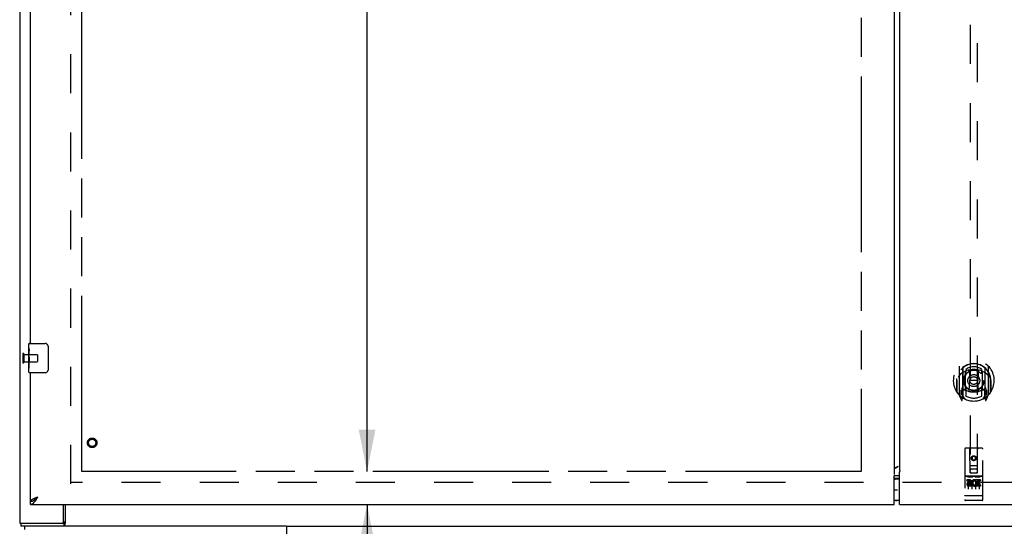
# Model space of a CAD drawing. Header units: inches. Extents: x 0 to 243, y 0 to 157.
# Tile 5 of 16: x 47 to 81, y 55 to 72. Entities that reach past the tile are written whole.
import ezdxf

# ---------------------------------------------------------------- set-up
doc = ezdxf.new("R2010")
doc.units = ezdxf.units.IN
doc.header["$LTSCALE"] = 13.357143
doc.header["$MEASUREMENT"] = 0
doc.linetypes.add('HIDDEN', pattern=[0.2, 0.1, -0.1])
doc.linetypes.add('PHANTOM', pattern=[0.8, 0.45, -0.05, 0.1, -0.05, 0.1, -0.05])
doc.layers.get('0').update_dxf_attribs({"linetype": 'CONTINUOUS'})
for name, color, linetype in [('02___PRT_ALL_AXES', 7, 'CONTINUOUS'), ('AVAILABLE_DOOR_SPACE', 7, 'CONTINUOUS'), ('DEFAULT_2', 8, 'HIDDEN'), ('DIMENSIONS', 7, 'CONTINUOUS'), ('GASKET', 7, 'CONTINUOUS')]:
    doc.layers.add(name, color=color, linetype=linetype)
doc.styles.get("Standard").update_dxf_attribs({"font": 'arial.ttf'})
doc.dimstyles.new('DIMSTYLE_2', dxfattribs={"dimtxt": 1.214286, "dimasz": 1.428571, "dimexe": 0.09, "dimexo": 0.07, "dimgap": 0.0425, "dimtad": 0, "dimtih": 1, "dimtoh": 1, "dimzin": 4, "dimdsep": 46, "dimtxsty": 'Standard', "dimblk": '_FILLED', "dimblk1": '_FILLED', "dimblk2": '_FILLED', "dimcen": 0.09, "dimazin": 1, "dimtfac": 1, "dimtdec": 3, "dimtofl": 0, "dimtmove": 0, "dimatfit": 3, "dimldrblk": '_FILLED', "dimfxl": 1, "dimtolj": 1, "dimtzin": 4, "dimarcsym": 0})

# ---------------------------------------------------------------- blocks, each defined once
blk = doc.blocks.new('_FILLED')
at = {"color": 0, "linetype": 'ByBlock'}
blk.add_solid([(0, 0), (-1, 0.2), (-1, -0.2)], dxfattribs=at)
blk = doc.blocks.new('*D6')
at = {"layer": 'DIMENSIONS', "color": 2, "linetype": 'Continuous'}
for p, q in [((59.319, 112.951), (59.319, 86.041)), ((59.319, 56.701), (59.319, 81.791))]:
    blk.add_line(p, q, dxfattribs=at)
at = {"layer": 'DIMENSIONS', "color": 2, "linetype": 'Continuous', "xscale": 1.4285714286, "yscale": 1.4285714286, "zscale": 1.4285714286}
for p, rotation in [((59.319, 112.951), 90), ((59.319, 56.701), 270)]:
    blk.add_blockref('_FILLED', p, dxfattribs=dict(at, rotation=rotation))
at = {"layer": 'DIMENSIONS', "color": 2, "linetype": 'Continuous', "insert": (59.319, 85.434), "char_height": 1.2143, "width": 4.24323, "attachment_point": 2, "line_spacing_factor": 0.9}
blk.add_mtext('56.25\\Ptyp.', dxfattribs=at)
blk = doc.blocks.new('*D7')
at = {"layer": 'DIMENSIONS', "color": 2, "linetype": 'Continuous'}
for p, q in [((59.319, 56.701), (59.319, 59.559)), ((59.319, 55.576), (59.319, 52.618)), ((59.319, 52.618), (60.498, 52.618))]:
    blk.add_line(p, q, dxfattribs=at)
at = {"layer": 'DIMENSIONS', "color": 2, "linetype": 'Continuous', "xscale": 1.4285714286, "yscale": 1.4285714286, "zscale": 1.4285714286}
for p, rotation in [((59.319, 56.701), 270), ((59.319, 55.576), 90)]:
    blk.add_blockref('_FILLED', p, dxfattribs=dict(at, rotation=rotation))
at = {"layer": 'DIMENSIONS', "color": 2, "linetype": 'Continuous', "insert": (61.105, 53.225), "char_height": 1.2143, "width": 3.29979, "attachment_point": 1, "line_spacing_factor": 0.9}
blk.add_mtext('1.13', dxfattribs=at)

msp = doc.modelspace()

# ---------------------------------------------------------------- linework, layer by layer
at = {"color": 3, "linetype": 'Continuous'}
for p, q in [((47.437, 114.722), (47.437, 54.93)), ((77.343, 113.052), (77.343, 56.601)), ((77.531, 112.917), (77.531, 56.735)), ((47.812, 61.076), (47.812, 84.326)), ((47.812, 55.68), (47.812, 60.076)), ((77.47, 56.858), (77.462, 56.858)), ((77.486, 56.866), (77.465, 56.859)), ((77.531, 56.735), (77.537, 56.735)), ((77.531, 55.576), (77.531, 56.677)), ((77.537, 56.735), (77.541, 56.73)), ((77.343, 55.576), (77.343, 56.467)), ((77.367, 56.562), (77.531, 56.562)), ((47.812, 55.576), (77.343, 55.576)), ((48.058, 55.823), (48.029, 55.812)), ((48.936, 54.993), (48.936, 55.576)), ((77.531, 55.576), (107.062, 55.576)), ((47.437, 54.93), (48.944, 54.93)), ((48.948, 54.932), (48.944, 54.93)), ((56.56, 54.826), (48.96, 54.826)), ((56.56, 54.826), (56.56, 54.486))]:
    msp.add_line(p, q, dxfattribs=at)
at = {"color": 7, "linetype": 'Continuous'}
for p, q in [((47.752, 60.916), (47.752, 61.061)), ((47.767, 61.076), (48.307, 61.076)), ((48.407, 60.976), (48.407, 60.176)), ((47.752, 60.658), (47.752, 60.692)), ((47.752, 60.461), (47.752, 60.492)), ((47.752, 60.091), (47.752, 60.231)), ((48.307, 60.076), (47.767, 60.076)), ((77.343, 56.446), (77.531, 56.446)), ((77.531, 56.462), (77.367, 56.462)), ((47.812, 55.576), (47.812, 55.68)), ((47.915, 55.71), (47.925, 55.716)), ((48.989, 55.576), (48.989, 54.923)), ((77.531, 55.706), (77.343, 55.706)), ((47.489, 54.826), (47.489, 54.93)), ((48.944, 54.93), (48.944, 54.826)), ((48.944, 54.826), (47.489, 54.826)), ((47.603, 54.826), (47.603, 54.722)), ((56.56, 54.826), (98.314, 54.826))]:
    msp.add_line(p, q, dxfattribs=at)
for points in [[(48.4, 61.013), (48.402, 61.007), (48.404, 61.001), (48.405, 60.995), (48.406, 60.989), (48.407, 60.983), (48.407, 60.976)], [(48.407, 60.176), (48.407, 60.17), (48.406, 60.164), (48.405, 60.158), (48.404, 60.152), (48.402, 60.146), (48.4, 60.14)], [(77.367, 56.462), (77.361, 56.462), (77.356, 56.463), (77.35, 56.463), (77.345, 56.463), (77.343, 56.464)], [(47.812, 55.68), (47.822, 55.681), (47.832, 55.682), (47.843, 55.683), (47.853, 55.685), (47.863, 55.688), (47.873, 55.691), (47.884, 55.695), (47.894, 55.7), (47.904, 55.704), (47.915, 55.71)], [(47.925, 55.716), (47.935, 55.722), (47.945, 55.729), (47.956, 55.736), (47.966, 55.744), (47.976, 55.752), (47.986, 55.76), (47.997, 55.768), (48.007, 55.777), (48.017, 55.786), (48.027, 55.795), (48.038, 55.804), (48.048, 55.814), (48.058, 55.823)], [(48.058, 55.823), (48.047, 55.816), (48.036, 55.809), (48.025, 55.802), (48.014, 55.794), (48.004, 55.787), (47.994, 55.78), (47.984, 55.773), (47.975, 55.766), (47.966, 55.759), (47.958, 55.752), (47.95, 55.745), (47.943, 55.737), (47.937, 55.73), (47.931, 55.723), (47.928, 55.718)], [(48.989, 54.923), (48.985, 54.914), (48.982, 54.904), (48.979, 54.893)], [(48.979, 54.893), (48.974, 54.871), (48.971, 54.861), (48.969, 54.853), (48.966, 54.845), (48.962, 54.837), (48.957, 54.831), (48.951, 54.828), (48.944, 54.826)]]:
    msp.add_lwpolyline(points, dxfattribs=at)
at = {"color": 3, "linetype": 'Continuous'}
for points in [[(77.356, 56.811), (77.352, 56.807), (77.349, 56.804), (77.346, 56.8), (77.344, 56.797), (77.343, 56.794), (77.343, 56.79)], [(77.355, 56.81), (77.359, 56.811), (77.377, 56.817), (77.395, 56.824), (77.413, 56.831), (77.431, 56.839), (77.449, 56.848), (77.467, 56.857), (77.486, 56.866)], [(77.465, 56.859), (77.455, 56.855), (77.445, 56.852), (77.436, 56.848), (77.426, 56.845), (77.417, 56.842), (77.409, 56.838), (77.4, 56.835), (77.392, 56.831), (77.385, 56.828), (77.378, 56.824), (77.371, 56.821), (77.366, 56.818), (77.36, 56.814), (77.356, 56.811)], [(77.541, 56.73), (77.542, 56.729), (77.543, 56.728), (77.543, 56.728), (77.544, 56.727), (77.544, 56.726), (77.544, 56.726), (77.544, 56.725), (77.543, 56.725), (77.543, 56.724), (77.543, 56.724), (77.542, 56.723), (77.542, 56.722), (77.541, 56.721), (77.541, 56.72), (77.54, 56.719), (77.539, 56.718), (77.539, 56.716), (77.538, 56.714), (77.537, 56.712), (77.537, 56.71), (77.536, 56.708), (77.535, 56.706), (77.535, 56.703), (77.534, 56.7), (77.534, 56.697), (77.533, 56.695), (77.533, 56.692), (77.532, 56.688), (77.532, 56.685), (77.531, 56.681), (77.531, 56.677)], [(77.331, 56.519), (77.331, 56.518), (77.33, 56.517), (77.33, 56.516), (77.33, 56.516), (77.33, 56.515), (77.33, 56.515), (77.33, 56.514), (77.331, 56.514), (77.331, 56.513), (77.332, 56.512), (77.332, 56.511), (77.333, 56.51), (77.334, 56.508), (77.335, 56.507), (77.335, 56.505), (77.336, 56.502), (77.337, 56.5), (77.338, 56.498), (77.338, 56.495), (77.339, 56.492), (77.34, 56.488), (77.34, 56.485), (77.341, 56.481), (77.342, 56.476), (77.342, 56.472), (77.343, 56.467)], [(77.336, 56.525), (77.335, 56.523), (77.333, 56.521), (77.331, 56.519)], [(77.341, 56.563), (77.345, 56.563), (77.35, 56.562), (77.356, 56.562), (77.361, 56.562), (77.367, 56.562)], [(47.918, 55.768), (47.906, 55.763), (47.895, 55.757), (47.884, 55.752), (47.874, 55.746), (47.864, 55.741), (47.855, 55.735), (47.847, 55.73), (47.84, 55.724), (47.834, 55.719), (47.828, 55.713), (47.823, 55.708), (47.819, 55.702), (47.816, 55.697), (47.814, 55.691), (47.812, 55.686), (47.812, 55.68)], [(47.812, 55.576), (47.822, 55.577), (47.832, 55.579), (47.843, 55.581), (47.853, 55.585), (47.863, 55.59), (47.873, 55.595), (47.884, 55.602), (47.894, 55.609), (47.904, 55.618), (47.915, 55.627), (47.925, 55.638), (47.935, 55.649), (47.945, 55.66), (47.956, 55.673)], [(48.029, 55.812), (48.014, 55.807), (47.999, 55.801), (47.985, 55.796), (47.971, 55.79), (47.957, 55.785), (47.944, 55.779), (47.931, 55.774), (47.918, 55.768)], [(47.956, 55.673), (47.966, 55.686), (47.976, 55.7), (47.986, 55.714), (47.997, 55.729), (48.007, 55.744), (48.017, 55.759), (48.027, 55.775), (48.038, 55.791), (48.048, 55.807), (48.058, 55.823)], [(48.989, 54.986), (48.983, 54.984), (48.977, 54.981), (48.973, 54.976), (48.969, 54.97), (48.966, 54.964), (48.963, 54.958), (48.961, 54.952), (48.958, 54.946), (48.955, 54.94), (48.952, 54.935), (48.948, 54.932)]]:
    msp.add_lwpolyline(points, dxfattribs=at)
at = {"color": 7, "linetype": 'Continuous'}
for centre, radius, start, end in [((47.767, 61.061), 0.015, 90, 180), ((48.307, 60.976), 0.1, 21.1999, 90), ((47.767, 60.091), 0.015, 180, 270), ((48.307, 60.176), 0.1, 270, 338.8001), ((77.441, 56.266), 0.18, 90, 122.8137), ((77.441, 55.886), 0.18, 237.1863, 270)]:
    msp.add_arc(centre, radius, start, end, dxfattribs=at)
at = {"color": 3, "linetype": 'Continuous'}
msp.add_arc((48.874, 54.993), 0.0625, 270, 360, dxfattribs=at)
at = {"layer": '02___PRT_ALL_AXES', "color": 7, "linetype": 'Continuous'}
for p, q in [((47.752, 60.916), (47.752, 61.061)), ((47.752, 60.658), (47.752, 60.915)), ((47.758, 60.859), (47.752, 60.859)), ((47.752, 60.692), (47.759, 60.692)), ((47.752, 60.091), (47.752, 60.655)), ((47.753, 60.629), (47.752, 60.629)), ((47.759, 60.692), (47.759, 60.828)), ((47.752, 60.497), (47.758, 60.497)), ((47.752, 60.461), (47.759, 60.461)), ((47.752, 60.398), (47.759, 60.398)), ((47.759, 60.231), (47.759, 60.461)), ((47.752, 60.231), (47.759, 60.231))]:
    msp.add_line(p, q, dxfattribs=at)
at = {"layer": '02___PRT_ALL_AXES', "color": 8, "linetype": 'HIDDEN'}
for p, q in [((47.584, 60.452), (47.584, 60.7)), ((47.584, 60.7), (48.031, 60.7)), ((47.584, 60.452), (48.031, 60.452)), ((80.355, 56.537), (79.79, 56.537)), ((79.928, 56.415), (79.835, 56.415)), ((79.835, 56.415), (79.835, 56.373)), ((79.928, 56.373), (79.835, 56.373)), ((79.932, 56.329), (79.885, 56.329)), ((79.928, 56.288), (79.899, 56.288)), ((79.992, 56.244), (79.899, 56.244)), ((79.992, 56.244), (79.992, 56.202)), ((80.123, 56.25), (80.14, 56.211)), ((80.148, 56.38), (80.135, 56.361)), ((80.144, 56.405), (80.148, 56.403)), ((80.304, 56.415), (80.148, 56.415)), ((80.148, 56.415), (80.148, 56.403)), ((80.148, 56.38), (80.148, 56.202)), ((80.304, 56.373), (80.19, 56.373)), ((80.19, 56.373), (80.19, 56.329)), ((80.283, 56.329), (80.19, 56.329)), ((80.283, 56.287), (80.19, 56.287)), ((80.19, 56.287), (80.19, 56.244)), ((80.304, 56.244), (80.19, 56.244)), ((80.283, 56.329), (80.283, 56.287)), ((80.304, 56.415), (80.304, 56.373)), ((80.304, 56.244), (80.304, 56.202)), ((79.992, 56.202), (79.899, 56.202)), ((80.304, 56.202), (80.148, 56.202)), ((80.355, 55.709), (79.79, 55.709))]:
    msp.add_line(p, q, dxfattribs=at)
at = {"layer": '02___PRT_ALL_AXES', "color": 7, "linetype": 'Continuous'}
for points in [[(47.752, 60.916), (47.752, 60.912), (47.752, 60.907), (47.753, 60.902), (47.755, 60.889)], [(47.752, 60.658), (47.752, 60.65), (47.752, 60.641), (47.753, 60.631)], [(47.753, 60.631), (47.756, 60.597), (47.757, 60.585), (47.758, 60.573), (47.758, 60.56), (47.759, 60.547), (47.759, 60.534), (47.759, 60.522), (47.758, 60.509), (47.758, 60.496), (47.757, 60.484), (47.756, 60.472)], [(47.755, 60.889), (47.755, 60.881), (47.756, 60.873), (47.757, 60.865)], [(47.757, 60.865), (47.758, 60.856), (47.758, 60.847), (47.759, 60.837), (47.759, 60.828)]]:
    msp.add_lwpolyline(points, dxfattribs=at)
at = {"layer": '02___PRT_ALL_AXES', "color": 8, "linetype": 'HIDDEN'}
for centre, radius in [((49.916, 57.68), 0.124), ((80.072, 57.154), 0.085)]:
    msp.add_circle(centre, radius, dxfattribs=at)
for centre, radius, start, end in [((79.899, 56.266), 0.0644, 102.2995, 270.0775), ((79.899, 56.266), 0.0219, 89.9011, 270), ((79.928, 56.352), 0.0635, 270, 90), ((79.928, 56.351), 0.0219, 280.307, 90), ((80.098, 56.309), 0.107, 64.2636, 293.4027), ((80.098, 56.309), 0.0639, 54.8895, 293.4026)]:
    msp.add_arc(centre, radius, start, end, dxfattribs=at)
at = {"layer": '02___PRT_ALL_AXES', "color": 7, "linetype": 'Continuous'}
msp.add_ellipse((48.015, 60.492), major_axis=(0.263, 0), ratio=0.432808, start_param=-3.141593, end_param=-2.961605, dxfattribs=at)
at = {"layer": 'AVAILABLE_DOOR_SPACE', "color": 4, "linetype": 'PHANTOM'}
for p, q in [((49.562, 56.701), (49.562, 112.951)), ((76.218, 112.951), (76.218, 56.701)), ((76.218, 56.701), (49.562, 56.701))]:
    msp.add_line(p, q, dxfattribs=at)
at = {"layer": 'DEFAULT_2', "color": 8, "linetype": 'HIDDEN'}
for p, q in [((49.187, 56.274), (49.187, 113.378)), ((79.947, 82.656), (79.947, 56.654)), ((80.197, 56.654), (80.197, 82.656)), ((47.541, 60.718), (47.541, 60.434)), ((47.584, 60.718), (47.584, 60.434)), ((48.041, 60.69), (48.041, 60.462)), ((79.572, 60.292), (79.572, 59.324)), ((80.572, 59.324), (80.572, 60.292)), ((79.69, 60.238), (79.69, 59.222)), ((79.697, 60.233), (79.697, 59.23)), ((79.79, 59.49), (79.79, 60.121)), ((79.797, 60.193), (79.797, 60.091)), ((79.909, 60.147), (79.94, 59.808)), ((80.235, 60.147), (80.205, 59.808)), ((80.347, 60.091), (80.347, 60.193)), ((80.355, 60.121), (80.355, 59.49)), ((80.447, 60.233), (80.447, 59.23)), ((80.455, 60.238), (80.455, 59.222)), ((79.49, 59.808), (79.505, 59.808)), ((79.49, 59.808), (79.49, 59.42)), ((79.497, 59.875), (79.497, 59.877)), ((79.497, 59.417), (79.497, 59.875)), ((79.909, 59.464), (79.94, 59.808)), ((80.205, 59.808), (79.94, 59.808)), ((80.235, 59.464), (80.205, 59.808)), ((80.655, 59.808), (80.64, 59.808)), ((80.647, 59.875), (80.647, 59.877)), ((80.647, 59.417), (80.647, 59.875)), ((80.655, 59.808), (80.655, 59.42)), ((79.576, 59.314), (79.647, 59.138)), ((79.69, 59.479), (79.63, 59.479)), ((79.63, 59.479), (79.63, 59.329)), ((79.63, 59.329), (79.69, 59.329)), ((79.667, 59.403), (79.638, 59.357)), ((79.642, 59.349), (79.697, 59.349)), ((79.767, 59.18), (79.697, 59.289)), ((79.7, 59.462), (79.7, 59.255)), ((79.79, 59.48), (79.717, 59.48)), ((79.785, 59.482), (79.72, 59.482)), ((79.797, 59.529), (79.797, 59.277)), ((80.347, 59.277), (80.347, 59.529)), ((80.427, 59.48), (80.355, 59.48)), ((80.425, 59.482), (80.359, 59.482)), ((80.447, 59.289), (80.377, 59.18)), ((80.445, 59.255), (80.445, 59.462)), ((80.447, 59.349), (80.502, 59.349)), ((80.515, 59.479), (80.455, 59.479)), ((80.455, 59.329), (80.515, 59.329)), ((80.506, 59.357), (80.477, 59.403)), ((80.497, 59.138), (80.568, 59.314)), ((80.515, 59.329), (80.515, 59.479)), ((79.668, 59.238), (79.673, 59.235)), ((79.675, 59.141), (79.69, 59.222)), ((80.455, 59.222), (80.469, 59.141)), ((80.475, 59.238), (80.476, 59.238)), ((80.476, 59.238), (80.476, 59.238)), ((80.476, 59.238), (80.476, 59.238)), ((79.76, 57.464), (79.76, 55.739)), ((80.355, 57.494), (79.79, 57.494)), ((79.946, 56.654), (79.942, 57.464)), ((80.199, 56.654), (80.202, 57.464)), ((80.385, 55.739), (80.385, 57.464)), ((80.072, 57.227), (80.01, 57.191)), ((80.01, 57.191), (80.02, 57.185)), ((80.01, 57.191), (80.01, 57.118)), ((80.01, 57.118), (80.02, 57.124)), ((80.01, 57.118), (80.072, 57.082)), ((80.072, 57.215), (80.02, 57.185)), ((80.02, 57.185), (80.02, 57.124)), ((80.02, 57.124), (80.072, 57.094)), ((80.135, 57.191), (80.072, 57.227)), ((80.072, 57.227), (80.072, 57.215)), ((80.125, 57.185), (80.072, 57.215)), ((80.072, 57.094), (80.125, 57.124)), ((80.072, 57.082), (80.135, 57.118)), ((80.072, 57.082), (80.072, 57.094)), ((80.135, 57.191), (80.125, 57.185)), ((80.125, 57.124), (80.125, 57.185)), ((80.135, 57.118), (80.125, 57.124)), ((80.135, 57.118), (80.135, 57.191)), ((79.944, 56.904), (80.2, 56.904)), ((79.946, 56.654), (79.947, 56.654)), ((79.947, 56.654), (80.197, 56.654)), ((80.157, 56.779), (79.987, 56.779)), ((80.197, 56.654), (80.199, 56.654)), ((105.687, 56.326), (49.187, 56.326)), ((79.79, 56.537), (80.355, 56.537)), ((79.861, 56.521), (80.033, 56.521)), ((79.885, 56.406), (79.885, 56.1)), ((80.01, 56.406), (80.01, 56.1)), ((80.111, 56.521), (80.283, 56.521)), ((80.135, 56.406), (80.135, 56.1)), ((80.26, 56.406), (80.26, 56.1)), ((79.778, 55.868), (79.777, 55.868)), ((79.777, 55.868), (79.777, 55.868)), ((79.779, 55.868), (79.778, 55.868)), ((79.78, 55.868), (79.779, 55.868)), ((79.781, 55.868), (79.78, 55.868)), ((79.78, 55.868), (79.78, 55.868)), ((79.782, 55.867), (79.781, 55.868)), ((79.783, 55.867), (79.782, 55.867)), ((79.784, 55.867), (79.783, 55.867)), ((79.785, 55.867), (79.784, 55.867)), ((79.786, 55.867), (79.785, 55.867)), ((79.785, 55.867), (79.785, 55.867)), ((79.787, 55.867), (79.786, 55.867)), ((79.788, 55.867), (79.787, 55.867)), ((79.789, 55.867), (79.788, 55.867)), ((79.79, 55.867), (79.789, 55.867)), ((80.355, 55.867), (79.79, 55.867)), ((80.04, 55.709), (79.855, 55.709)), ((80.29, 55.709), (80.105, 55.709)), ((80.355, 55.867), (80.356, 55.867)), ((80.356, 55.867), (80.357, 55.867)), ((80.357, 55.867), (80.358, 55.867)), ((80.357, 55.867), (80.357, 55.867)), ((80.358, 55.867), (80.359, 55.867)), ((80.359, 55.867), (80.36, 55.867)), ((80.36, 55.867), (80.361, 55.867)), ((80.361, 55.867), (80.362, 55.867)), ((80.362, 55.868), (80.363, 55.868)), ((80.362, 55.867), (80.362, 55.868)), ((80.363, 55.868), (80.364, 55.868)), ((80.364, 55.868), (80.365, 55.868)), ((80.365, 55.868), (80.366, 55.868)), ((80.366, 55.868), (80.367, 55.868)), ((80.366, 55.868), (80.366, 55.868)), ((80.367, 55.868), (80.368, 55.868)), ((80.368, 55.868), (80.369, 55.868))]:
    msp.add_line(p, q, dxfattribs=at)
for points in [[(79.618, 60.023), (79.616, 60.022), (79.615, 60.02), (79.613, 60.019), (79.612, 60.017), (79.61, 60.016), (79.608, 60.014), (79.607, 60.013), (79.605, 60.011), (79.603, 60.009), (79.601, 60.007), (79.599, 60.005), (79.598, 60.003), (79.596, 60.001), (79.594, 59.999), (79.592, 59.997), (79.59, 59.994), (79.588, 59.992), (79.586, 59.989), (79.584, 59.987), (79.581, 59.984), (79.579, 59.981), (79.577, 59.978), (79.575, 59.975), (79.572, 59.972), (79.57, 59.969), (79.567, 59.965), (79.565, 59.962), (79.562, 59.958), (79.56, 59.954), (79.557, 59.95), (79.554, 59.946), (79.552, 59.941), (79.549, 59.937), (79.546, 59.932), (79.543, 59.927), (79.54, 59.921)], [(79.884, 60.165), (79.89, 60.166), (79.895, 60.168), (79.9, 60.169), (79.906, 60.17), (79.911, 60.172), (79.917, 60.173), (79.922, 60.174), (79.928, 60.175), (79.933, 60.177), (79.939, 60.178), (79.944, 60.179), (79.95, 60.18), (79.955, 60.181), (79.961, 60.182), (79.966, 60.182), (79.972, 60.183), (79.977, 60.184), (79.983, 60.185), (79.988, 60.185), (79.994, 60.186), (79.999, 60.187), (80.005, 60.187), (80.011, 60.188), (80.016, 60.188), (80.022, 60.189), (80.027, 60.189), (80.033, 60.189), (80.038, 60.19), (80.044, 60.19), (80.05, 60.19), (80.055, 60.19), (80.061, 60.19), (80.066, 60.19), (80.072, 60.19), (80.078, 60.19), (80.083, 60.19), (80.089, 60.19), (80.094, 60.19), (80.1, 60.19), (80.106, 60.19), (80.111, 60.189), (80.117, 60.189), (80.122, 60.189), (80.128, 60.188), (80.134, 60.188), (80.139, 60.187), (80.145, 60.187), (80.15, 60.186), (80.156, 60.185), (80.161, 60.185), (80.167, 60.184), (80.172, 60.183), (80.178, 60.182), (80.184, 60.182), (80.189, 60.181), (80.195, 60.18), (80.2, 60.179), (80.206, 60.178), (80.211, 60.177), (80.217, 60.175), (80.222, 60.174), (80.227, 60.173), (80.233, 60.172), (80.238, 60.17), (80.244, 60.169), (80.249, 60.168), (80.255, 60.166), (80.26, 60.165)], [(80.605, 59.921), (80.601, 59.927), (80.598, 59.932), (80.595, 59.937), (80.593, 59.941), (80.59, 59.946), (80.587, 59.95), (80.584, 59.954), (80.582, 59.958), (80.579, 59.961), (80.577, 59.965), (80.574, 59.969), (80.572, 59.972), (80.57, 59.975), (80.567, 59.978), (80.565, 59.981), (80.563, 59.984), (80.561, 59.987), (80.558, 59.989), (80.556, 59.992), (80.554, 59.994), (80.552, 59.997), (80.55, 59.999), (80.548, 60.001), (80.547, 60.003), (80.545, 60.005), (80.543, 60.007), (80.541, 60.009), (80.539, 60.011), (80.538, 60.013), (80.536, 60.014), (80.534, 60.016), (80.533, 60.017), (80.531, 60.019), (80.529, 60.02), (80.528, 60.022), (80.526, 60.023)], [(79.855, 56.52), (79.855, 56.52), (79.855, 56.52), (79.855, 56.52), (79.855, 56.52), (79.855, 56.52), (79.855, 56.52), (79.855, 56.52), (79.855, 56.52), (79.855, 56.52), (79.856, 56.52), (79.856, 56.521), (79.856, 56.521), (79.856, 56.521), (79.856, 56.521), (79.856, 56.521), (79.856, 56.521), (79.856, 56.521), (79.856, 56.521), (79.857, 56.521), (79.857, 56.521), (79.857, 56.521), (79.857, 56.521), (79.857, 56.521), (79.857, 56.521), (79.857, 56.521), (79.858, 56.521), (79.858, 56.521), (79.858, 56.521), (79.858, 56.521), (79.858, 56.521), (79.858, 56.521), (79.858, 56.521), (79.859, 56.521), (79.859, 56.521), (79.859, 56.521), (79.859, 56.521), (79.859, 56.521), (79.86, 56.521), (79.86, 56.521), (79.86, 56.521), (79.86, 56.521), (79.86, 56.521), (79.861, 56.521), (79.861, 56.521), (79.861, 56.521)], [(80.033, 56.521), (80.033, 56.521), (80.033, 56.521), (80.034, 56.521), (80.034, 56.521), (80.034, 56.521), (80.034, 56.521), (80.034, 56.521), (80.035, 56.521), (80.035, 56.521), (80.035, 56.521), (80.035, 56.521), (80.035, 56.521), (80.035, 56.521), (80.036, 56.521), (80.036, 56.521), (80.036, 56.521), (80.036, 56.521), (80.036, 56.521), (80.036, 56.521), (80.037, 56.521), (80.037, 56.521), (80.037, 56.521), (80.037, 56.521), (80.037, 56.521), (80.037, 56.521), (80.037, 56.521), (80.038, 56.521), (80.038, 56.521), (80.038, 56.521), (80.038, 56.521), (80.038, 56.521), (80.038, 56.521), (80.038, 56.521), (80.038, 56.521), (80.038, 56.521), (80.039, 56.52), (80.039, 56.52), (80.039, 56.52), (80.039, 56.52), (80.039, 56.52), (80.039, 56.52), (80.039, 56.52), (80.039, 56.52), (80.039, 56.52), (80.039, 56.52), (80.04, 56.52)], [(80.105, 56.52), (80.105, 56.52), (80.105, 56.52), (80.105, 56.52), (80.105, 56.52), (80.105, 56.52), (80.105, 56.52), (80.105, 56.52), (80.105, 56.52), (80.105, 56.52), (80.106, 56.52), (80.106, 56.521), (80.106, 56.521), (80.106, 56.521), (80.106, 56.521), (80.106, 56.521), (80.106, 56.521), (80.106, 56.521), (80.106, 56.521), (80.107, 56.521), (80.107, 56.521), (80.107, 56.521), (80.107, 56.521), (80.107, 56.521), (80.107, 56.521), (80.107, 56.521), (80.108, 56.521), (80.108, 56.521), (80.108, 56.521), (80.108, 56.521), (80.108, 56.521), (80.108, 56.521), (80.108, 56.521), (80.109, 56.521), (80.109, 56.521), (80.109, 56.521), (80.109, 56.521), (80.109, 56.521), (80.11, 56.521), (80.11, 56.521), (80.11, 56.521), (80.11, 56.521), (80.11, 56.521), (80.111, 56.521), (80.111, 56.521), (80.111, 56.521)], [(80.283, 56.521), (80.283, 56.521), (80.283, 56.521), (80.284, 56.521), (80.284, 56.521), (80.284, 56.521), (80.284, 56.521), (80.284, 56.521), (80.285, 56.521), (80.285, 56.521), (80.285, 56.521), (80.285, 56.521), (80.285, 56.521), (80.285, 56.521), (80.286, 56.521), (80.286, 56.521), (80.286, 56.521), (80.286, 56.521), (80.286, 56.521), (80.286, 56.521), (80.287, 56.521), (80.287, 56.521), (80.287, 56.521), (80.287, 56.521), (80.287, 56.521), (80.287, 56.521), (80.287, 56.521), (80.288, 56.521), (80.288, 56.521), (80.288, 56.521), (80.288, 56.521), (80.288, 56.521), (80.288, 56.521), (80.288, 56.521), (80.288, 56.521), (80.289, 56.521), (80.289, 56.52), (80.289, 56.52), (80.289, 56.52), (80.289, 56.52), (80.289, 56.52), (80.289, 56.52), (80.289, 56.52), (80.289, 56.52), (80.289, 56.52), (80.289, 56.52), (80.29, 56.52)], [(79.777, 55.868), (79.776, 55.868), (79.775, 55.868), (79.775, 55.868), (79.775, 55.868), (79.774, 55.868), (79.774, 55.868), (79.774, 55.868), (79.773, 55.868), (79.773, 55.869), (79.773, 55.869), (79.772, 55.869), (79.772, 55.869), (79.772, 55.869), (79.771, 55.869), (79.771, 55.869), (79.771, 55.869), (79.77, 55.869), (79.77, 55.869), (79.77, 55.869), (79.769, 55.869), (79.769, 55.869), (79.769, 55.869), (79.768, 55.869), (79.768, 55.87), (79.768, 55.87), (79.767, 55.87), (79.767, 55.87), (79.767, 55.87), (79.767, 55.87), (79.766, 55.87), (79.766, 55.87), (79.766, 55.87), (79.766, 55.87), (79.765, 55.87), (79.765, 55.87), (79.765, 55.87), (79.765, 55.871), (79.764, 55.871), (79.764, 55.871), (79.764, 55.871), (79.764, 55.871), (79.764, 55.871), (79.763, 55.871), (79.763, 55.871), (79.763, 55.871), (79.763, 55.871), (79.763, 55.871), (79.762, 55.872), (79.762, 55.872), (79.762, 55.872), (79.762, 55.872), (79.762, 55.872), (79.762, 55.872), (79.761, 55.872), (79.761, 55.872), (79.761, 55.872), (79.761, 55.872), (79.761, 55.873), (79.761, 55.873), (79.761, 55.873), (79.761, 55.873), (79.76, 55.873), (79.76, 55.873), (79.76, 55.873), (79.76, 55.873), (79.76, 55.873), (79.76, 55.873), (79.76, 55.874), (79.76, 55.874), (79.76, 55.874), (79.76, 55.874), (79.76, 55.874), (79.76, 55.874), (79.76, 55.874), (79.76, 55.874), (79.76, 55.874), (79.76, 55.874), (79.76, 55.875), (79.76, 55.875)], [(80.369, 55.868), (80.369, 55.868), (80.369, 55.868), (80.37, 55.868), (80.37, 55.868), (80.371, 55.868), (80.371, 55.868), (80.371, 55.869), (80.372, 55.869), (80.372, 55.869), (80.372, 55.869), (80.373, 55.869), (80.373, 55.869), (80.373, 55.869), (80.374, 55.869), (80.374, 55.869), (80.374, 55.869), (80.375, 55.869), (80.375, 55.869), (80.375, 55.869), (80.375, 55.869), (80.376, 55.869), (80.376, 55.87), (80.376, 55.87), (80.377, 55.87), (80.377, 55.87), (80.377, 55.87), (80.377, 55.87), (80.378, 55.87), (80.378, 55.87), (80.378, 55.87), (80.379, 55.87), (80.379, 55.87), (80.379, 55.87), (80.379, 55.87), (80.38, 55.871), (80.38, 55.871), (80.38, 55.871), (80.38, 55.871), (80.38, 55.871), (80.381, 55.871), (80.381, 55.871), (80.381, 55.871), (80.381, 55.871), (80.381, 55.871), (80.382, 55.871), (80.382, 55.872), (80.382, 55.872), (80.382, 55.872), (80.382, 55.872), (80.382, 55.872), (80.383, 55.872), (80.383, 55.872), (80.383, 55.872), (80.383, 55.872), (80.383, 55.872), (80.383, 55.873), (80.383, 55.873), (80.384, 55.873), (80.384, 55.873), (80.384, 55.873), (80.384, 55.873), (80.384, 55.873), (80.384, 55.873), (80.384, 55.873), (80.384, 55.873), (80.384, 55.874), (80.384, 55.874), (80.384, 55.874), (80.384, 55.874), (80.384, 55.874), (80.384, 55.874), (80.384, 55.874), (80.385, 55.874), (80.385, 55.874), (80.385, 55.874), (80.385, 55.875), (80.385, 55.875)]]:
    msp.add_lwpolyline(points, dxfattribs=at)
for centre, radius in [((80.072, 59.81), 0.35), ((80.072, 59.81), 0.335), ((80.072, 59.81), 0.205), ((80.072, 59.81), 0.133), ((49.916, 57.68), 0.164), ((49.916, 57.68), 0.124), ((80.072, 57.154), 0.0845)]:
    msp.add_circle(centre, radius, dxfattribs=at)
for centre, radius, start, end in [((47.562, 60.718), 0.0215, 0, 180), ((48.031, 60.69), 0.01, 0, 90), ((47.562, 60.434), 0.0215, 180, 360), ((48.031, 60.462), 0.01, 270, 360), ((80.072, 59.808), 0.7, 305.5126, 234.4874), ((80.072, 59.805), 0.583, 0.2464, 179.7536), ((80.072, 59.8), 0.58, 7.6622, 172.3378), ((79.587, 60.292), 0.015, 135.0748, 180), ((80.557, 60.292), 0.015, 0, 44.9252), ((80.072, 59.49), 0.7, 49.529, 130.471), ((79.705, 60.238), 0.015, 130.3587, 180), ((79.717, 60.233), 0.02, 129.3378, 179.9984), ((79.805, 60.121), 0.015, 112.9863, 180), ((80.072, 59.8), 0.48, 55.0461, 124.9539), ((79.827, 60.091), 0.03, 180, 311.1261), ((80.072, 59.81), 0.343, 48.8739, 131.1261), ((79.889, 60.146), 0.02, 5.0796, 105.5752), ((80.255, 60.146), 0.02, 74.4248, 174.9204), ((80.317, 60.091), 0.03, 228.8739, 360), ((80.34, 60.121), 0.015, 0, 67.0137), ((80.427, 60.233), 0.02, 0, 50.6594), ((80.44, 60.238), 0.015, 0, 49.6413), ((79.517, 59.875), 0.02, 172.3378, 180), ((80.627, 59.875), 0.02, 0, 7.6622), ((79.517, 59.417), 0.02, 180, 215.2961), ((80.072, 59.81), 0.7, 215.2961, 324.7039), ((79.587, 59.324), 0.015, 180, 224.9252), ((79.642, 59.354), 0.005, 147.3208, 270), ((80.072, 60.12), 0.7, 233.2319, 306.7681), ((79.509, 59.504), 0.188, 327.3208, 360), ((79.717, 59.46), 0.02, 90, 180), ((79.72, 59.462), 0.02, 90, 180), ((79.785, 59.462), 0.02, 66.536, 90), ((79.805, 59.49), 0.015, 180, 247.0137), ((80.072, 60.122), 0.7, 246.536, 293.464), ((79.827, 59.529), 0.03, 48.8739, 180), ((80.072, 59.81), 0.6, 242.7204, 297.2796), ((80.072, 59.81), 0.343, 228.8739, 311.1261), ((79.889, 59.466), 0.02, 254.3869, 354.9204), ((80.255, 59.466), 0.02, 185.0796, 285.6131), ((80.317, 59.529), 0.03, 0, 131.1261), ((80.34, 59.49), 0.015, 292.9863, 360), ((80.359, 59.462), 0.02, 90, 113.464), ((80.425, 59.462), 0.02, 0, 90), ((80.427, 59.46), 0.02, 0, 90), ((80.635, 59.504), 0.188, 180, 212.6792), ((80.502, 59.354), 0.005, 270, 32.6792), ((80.557, 59.324), 0.015, 315.0748, 360), ((80.627, 59.417), 0.02, 324.7039, 360), ((79.661, 59.144), 0.015, 201.8041, 350), ((79.677, 59.254), 0.02, 234.4874, 360), ((79.68, 59.255), 0.02, 234.7457, 360), ((79.717, 59.23), 0.02, 180, 238.5295), ((80.427, 59.23), 0.02, 301.4688, 359.9992), ((80.465, 59.255), 0.02, 180, 305.2543), ((80.467, 59.254), 0.02, 180, 305.5126), ((80.484, 59.144), 0.015, 190, 338.1959), ((79.79, 57.464), 0.03, 90, 180), ((79.912, 57.464), 0.03, 0, 90), ((80.232, 57.464), 0.03, 90, 180), ((80.355, 57.464), 0.03, 0, 90), ((79.987, 56.739), 0.04, 90, 180), ((79.987, 56.694), 0.04, 180, 270), ((80.157, 56.739), 0.04, 0, 90), ((80.157, 56.694), 0.04, 270, 360), ((79.79, 56.567), 0.03, 180, 270), ((80.355, 56.567), 0.03, 270, 360), ((79.79, 55.739), 0.03, 180, 270), ((80.355, 55.739), 0.03, 270, 360)]:
    msp.add_arc(centre, radius, start, end, dxfattribs=at)
at = {"layer": 'GASKET', "color": 40, "linetype": 'Continuous'}
msp.add_line((77.343, 56.076), (77.468, 56.076), dxfattribs=at)

# ---------------------------------------------------------------- dimensions: what is measured, and where the dimension line sits
at = {"layer": 'DIMENSIONS', "color": 2, "linetype": 'Continuous'}
dim = msp.add_linear_dim(base=(59.319, 56.701), p1=(49.562, 112.951), p2=(49.562, 56.701), angle=270, text='<>\\Ptyp.', dimstyle='DIMSTYLE_2', dxfattribs=at)
dim.commit()
dim.dimension.update_dxf_attribs({"geometry": '*D6', "text_midpoint": (59.319, 83.916), "dimtype": 160})
dim = msp.add_linear_dim(base=(59.319435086, 55.576470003), p1=(49.561802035, 56.701470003), p2=(47.831802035, 55.576470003), angle=270, dimstyle='DIMSTYLE_2', dxfattribs=at)
dim.commit()
dim.dimension.update_dxf_attribs({"geometry": '*D7', "text_midpoint": (62.80763528, 52.610968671), "dimtype": 160})

doc.saveas('drawing.dxf')
